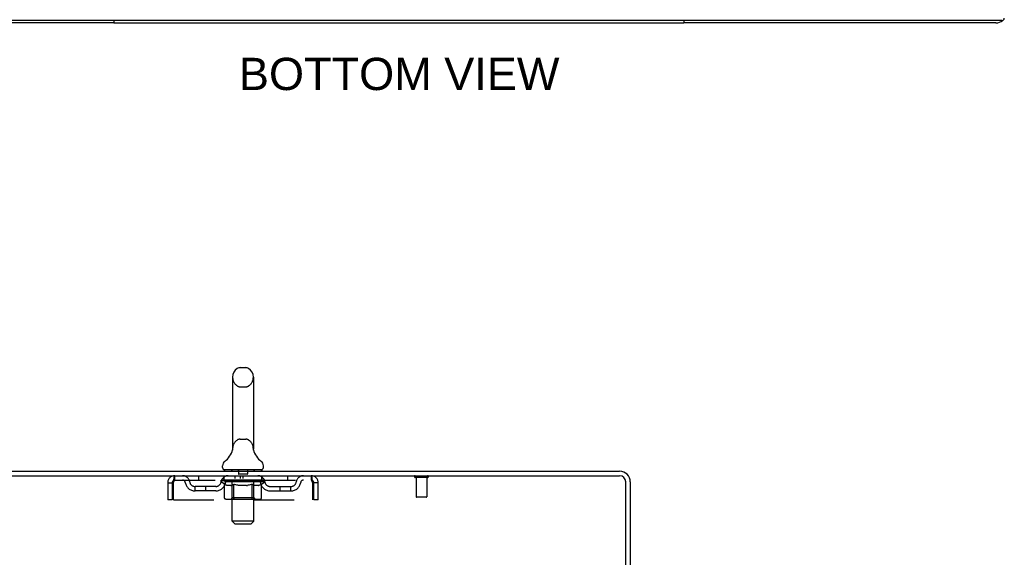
# Model space of a CAD drawing. Header units: inches. Extents: x 0 to 170, y 0 to 110.
# Tile 7 of 15: x 16 to 39, y 73 to 85. Entities that reach past the tile are written whole.
import ezdxf

# ---------------------------------------------------------------- set-up
doc = ezdxf.new("R2010")
doc.units = ezdxf.units.IN
doc.header["$LTSCALE"] = 9.35
doc.header["$MEASUREMENT"] = 0
doc.linetypes.add('HIDDEN', pattern=[0.2, 0.1, -0.1])
doc.layers.get('0').update_dxf_attribs({"linetype": 'CONTINUOUS'})
for name, color, linetype in [('DEFAULT_2', 8, 'HIDDEN'), ('DIMENSIONS', 7, 'CONTINUOUS'), ('WITNESSMARKS', 7, 'CONTINUOUS')]:
    doc.layers.add(name, color=color, linetype=linetype)
doc.styles.get("Standard").update_dxf_attribs({"font": 'arial.ttf'})

msp = doc.modelspace()

# ---------------------------------------------------------------- linework, layer by layer
at = {"color": 3, "linetype": 'Continuous'}
for p, q in [((38.618, 85.061), (10.592, 85.061)), ((17.98, 85.009), (10.726, 85.009)), ((38.483, 85.009), (31.23, 85.009)), ((12.036, 74.586), (29.738, 74.586)), ((12.074, 74.482), (29.738, 74.482)), ((29.88, 71.179), (29.88, 74.34)), ((29.984, 74.34), (29.984, 71.19))]:
    msp.add_line(p, q, dxfattribs=at)
at = {"color": 7, "linetype": 'Continuous'}
for p, q in [((17.98, 85.061), (17.98, 85.009)), ((17.98, 85.009), (31.23, 85.009)), ((31.23, 85.061), (31.23, 85.009)), ((20.92, 76.994), (21.048, 76.994)), ((20.743, 76.772), (20.743, 75.109)), ((21.226, 76.772), (21.226, 75.109)), ((20.737, 75.065), (20.737, 75.064)), ((20.741, 75.079), (20.74, 75.078)), ((20.74, 75.078), (20.74, 75.077)), ((20.742, 75.085), (20.741, 75.084)), ((20.741, 75.084), (20.741, 75.083)), ((20.741, 75.083), (20.741, 75.082)), ((20.741, 75.082), (20.741, 75.081)), ((20.741, 75.081), (20.741, 75.08)), ((20.741, 75.08), (20.741, 75.079)), ((20.741, 75.079), (20.741, 75.079)), ((20.742, 75.09), (20.742, 75.088)), ((20.742, 75.088), (20.742, 75.087)), ((20.742, 75.087), (20.742, 75.086)), ((20.742, 75.086), (20.742, 75.085)), ((20.743, 75.109), (20.743, 75.104)), ((21.226, 75.104), (21.226, 75.109)), ((21.226, 75.103), (21.226, 75.104)), ((21.227, 75.079), (21.227, 75.081)), ((21.228, 75.078), (21.227, 75.079)), ((21.228, 75.077), (21.228, 75.078)), ((21.231, 75.064), (21.231, 75.065)), ((21.231, 75.064), (21.231, 75.064)), ((20.509, 74.676), (20.509, 74.714)), ((20.547, 74.616), (20.547, 74.586)), ((21.422, 74.616), (20.547, 74.616)), ((21.422, 74.616), (21.422, 74.586)), ((21.459, 74.676), (21.459, 74.714))]:
    msp.add_line(p, q, dxfattribs=at)
for points in [[(20.743, 75.099), (20.743, 75.098), (20.743, 75.098), (20.743, 75.097), (20.743, 75.096), (20.743, 75.096), (20.742, 75.095), (20.742, 75.095), (20.742, 75.094), (20.742, 75.093), (20.742, 75.093), (20.742, 75.092), (20.742, 75.092), (20.742, 75.091), (20.742, 75.091), (20.742, 75.09), (20.742, 75.09)], [(20.743, 75.104), (20.743, 75.103), (20.743, 75.102), (20.743, 75.102), (20.743, 75.101), (20.743, 75.1), (20.743, 75.1), (20.743, 75.099)], [(21.227, 75.081), (21.227, 75.082), (21.227, 75.082), (21.227, 75.083), (21.227, 75.083), (21.227, 75.084), (21.227, 75.084), (21.227, 75.085), (21.227, 75.086), (21.226, 75.086), (21.226, 75.087), (21.226, 75.087), (21.226, 75.088), (21.226, 75.088), (21.226, 75.089), (21.226, 75.09), (21.226, 75.09), (21.226, 75.091), (21.226, 75.092), (21.226, 75.092), (21.226, 75.093), (21.226, 75.094), (21.226, 75.094), (21.226, 75.095), (21.226, 75.096), (21.226, 75.096), (21.226, 75.097), (21.226, 75.098), (21.226, 75.098), (21.226, 75.099), (21.226, 75.1), (21.226, 75.101), (21.226, 75.101), (21.226, 75.102), (21.226, 75.103)]]:
    msp.add_lwpolyline(points, dxfattribs=at)
at = {"color": 3, "linetype": 'Continuous'}
for centre, radius, start, end in [((38.483, 85.255), 0.246, 270, 309.4468), ((38.618, 85.121), 0.06, 270, 360), ((29.738, 74.34), 0.246, 0, 90), ((29.738, 74.34), 0.142, 0, 90)]:
    msp.add_arc(centre, radius, start, end, dxfattribs=at)
at = {"color": 7, "linetype": 'Continuous'}
for centre, radius, start, end in [((20.984, 76.772), 0.241, 123.1848, 180), ((20.92, 76.869), 0.125, 90, 123.1848), ((21.048, 76.869), 0.125, 56.8152, 90), ((20.984, 76.772), 0.241, 0, 56.8152), ((20.26, 75.215), 0.5, 306.7414, 344.6791), ((21.708, 75.215), 0.5, 195.3209, 233.2586), ((20.634, 74.714), 0.125, 126.7414, 180), ((20.569, 74.676), 0.06, 180, 270), ((21.399, 74.676), 0.06, 270, 360), ((21.334, 74.714), 0.125, 0, 53.2586)]:
    msp.add_arc(centre, radius, start, end, dxfattribs=at)
at = {"layer": 'DEFAULT_2', "color": 8, "linetype": 'HIDDEN'}
for p, q in [((20.92, 76.549), (21.048, 76.549)), ((20.92, 75.331), (21.048, 75.331)), ((20.737, 75.064), (20.737, 75.064)), ((20.737, 75.064), (20.737, 75.064)), ((20.737, 75.064), (20.737, 75.064)), ((20.742, 75.085), (20.741, 75.084)), ((20.741, 75.084), (20.741, 75.083)), ((20.741, 75.083), (20.741, 75.082)), ((20.741, 75.082), (20.741, 75.081)), ((20.741, 75.081), (20.741, 75.08)), ((20.742, 75.095), (20.742, 75.095)), ((20.742, 75.095), (20.742, 75.095)), ((20.742, 75.094), (20.742, 75.094)), ((20.742, 75.093), (20.742, 75.093)), ((20.742, 75.089), (20.742, 75.088)), ((20.742, 75.088), (20.742, 75.087)), ((20.742, 75.087), (20.742, 75.086)), ((20.742, 75.086), (20.742, 75.085)), ((20.743, 75.103), (20.743, 75.102)), ((20.743, 75.099), (20.743, 75.099)), ((20.743, 75.098), (20.743, 75.098)), ((20.743, 75.098), (20.743, 75.098)), ((20.743, 75.097), (20.743, 75.097)), ((20.743, 75.096), (20.743, 75.096)), ((20.743, 75.096), (20.743, 75.096)), ((21.226, 75.103), (21.226, 75.104)), ((21.226, 75.102), (21.226, 75.102)), ((21.226, 75.101), (21.226, 75.101)), ((21.226, 75.1), (21.226, 75.1)), ((21.226, 75.098), (21.226, 75.098)), ((21.226, 75.095), (21.226, 75.095)), ((21.226, 75.092), (21.226, 75.092)), ((21.226, 75.088), (21.226, 75.088)), ((21.227, 75.083), (21.227, 75.083)), ((21.227, 75.081), (21.227, 75.082)), ((21.227, 75.08), (21.227, 75.081)), ((21.227, 75.079), (21.227, 75.079)), ((21.228, 75.078), (21.228, 75.079)), ((20.727, 74.616), (20.727, 74.586)), ((20.879, 74.606), (20.879, 74.526)), ((21.089, 74.606), (21.089, 74.526)), ((21.242, 74.616), (21.242, 74.586)), ((19.401, 74.378), (19.401, 74.482)), ((19.401, 74.378), (22.567, 74.378)), ((19.953, 74.482), (19.953, 74.378)), ((20.478, 74.341), (20.478, 74.378)), ((20.486, 74.373), (20.486, 74.378)), ((20.492, 74.37), (20.492, 74.373)), ((20.492, 74.37), (21.476, 74.37)), ((20.5, 74.37), (20.5, 74.373)), ((20.5, 74.37), (20.5, 74.373)), ((20.508, 74.373), (20.508, 74.378)), ((20.521, 74.37), (20.521, 74.373)), ((20.523, 74.37), (20.523, 74.373)), ((20.546, 74.373), (20.546, 74.378)), ((20.547, 74.378), (20.547, 74.482)), ((20.557, 74.37), (20.557, 74.373)), ((20.559, 74.37), (20.559, 74.373)), ((20.723, 74.373), (20.562, 74.373)), ((20.596, 74.373), (20.596, 74.378)), ((20.597, 74.37), (20.597, 74.373)), ((20.598, 74.37), (20.598, 74.373)), ((20.6, 74.37), (20.6, 74.373)), ((20.606, 74.37), (20.606, 74.373)), ((20.606, 74.37), (20.606, 74.373)), ((20.609, 74.37), (20.609, 74.373)), ((20.612, 74.37), (20.612, 74.373)), ((20.615, 74.37), (20.615, 74.373)), ((20.626, 74.37), (20.626, 74.373)), ((20.641, 74.37), (20.641, 74.375)), ((20.641, 74.37), (20.641, 74.373)), ((20.658, 74.37), (20.658, 74.373)), ((20.658, 74.37), (20.658, 74.373)), ((20.659, 74.373), (20.659, 74.378)), ((20.666, 74.37), (20.666, 74.373)), ((20.67, 74.37), (20.67, 74.373)), ((20.677, 74.37), (20.677, 74.373)), ((20.686, 74.37), (20.686, 74.376)), ((20.699, 74.37), (20.699, 74.373)), ((20.701, 74.37), (20.701, 74.373)), ((20.723, 74.37), (20.723, 74.373)), ((20.776, 74.373), (20.727, 74.373)), ((20.731, 74.373), (20.731, 74.378)), ((20.735, 73.426), (20.735, 74.586)), ((20.736, 74.37), (20.736, 74.373)), ((20.74, 74.37), (20.74, 74.373)), ((20.745, 74.37), (20.745, 74.377)), ((20.748, 74.37), (20.748, 74.373)), ((20.757, 74.37), (20.757, 74.373)), ((20.776, 74.37), (20.776, 74.373)), ((20.836, 74.373), (20.789, 74.373)), ((20.805, 74.37), (20.805, 74.373)), ((20.811, 74.373), (20.811, 74.378)), ((20.814, 74.37), (20.814, 74.373)), ((20.816, 74.37), (20.816, 74.377)), ((20.818, 74.37), (20.818, 74.373)), ((20.824, 74.37), (20.824, 74.373)), ((20.836, 74.37), (20.836, 74.373)), ((20.901, 74.373), (20.857, 74.373)), ((20.867, 74.37), (20.867, 74.373)), ((21.079, 74.516), (20.889, 74.516)), ((20.893, 74.373), (20.984, 74.378)), ((20.896, 74.373), (20.896, 74.378)), ((20.897, 74.378), (20.896, 74.378)), ((20.897, 74.373), (20.897, 74.378)), ((20.897, 74.37), (20.897, 74.373)), ((20.9, 74.37), (20.9, 74.373)), ((20.901, 74.37), (20.901, 74.373)), ((20.901, 74.37), (20.901, 74.373)), ((20.967, 74.373), (20.929, 74.373)), ((20.933, 74.37), (20.933, 74.373)), ((20.967, 74.37), (20.967, 74.373)), ((20.982, 74.373), (20.982, 74.373)), ((20.982, 74.37), (20.982, 74.373)), ((20.982, 74.37), (20.982, 74.373)), ((20.984, 74.373), (20.984, 74.378)), ((20.984, 74.378), (21.076, 74.373)), ((20.986, 74.37), (20.986, 74.373)), ((20.986, 74.37), (20.986, 74.373)), ((20.986, 74.373), (20.986, 74.373)), ((21.001, 74.37), (21.001, 74.373)), ((21.001, 74.373), (21.039, 74.373)), ((21.035, 74.37), (21.035, 74.373)), ((21.067, 74.37), (21.067, 74.373)), ((21.068, 74.37), (21.068, 74.373)), ((21.068, 74.37), (21.068, 74.373)), ((21.068, 74.373), (21.111, 74.373)), ((21.072, 74.373), (21.072, 74.378)), ((21.072, 74.373), (21.072, 74.378)), ((21.072, 74.378), (21.072, 74.378)), ((21.072, 74.37), (21.072, 74.373)), ((21.101, 74.37), (21.101, 74.373)), ((21.132, 74.37), (21.132, 74.373)), ((21.132, 74.373), (21.179, 74.373)), ((21.144, 74.37), (21.144, 74.373)), ((21.15, 74.37), (21.15, 74.373)), ((21.152, 74.37), (21.152, 74.377)), ((21.154, 74.37), (21.154, 74.373)), ((21.157, 74.373), (21.157, 74.378)), ((21.163, 74.37), (21.163, 74.373)), ((21.192, 74.37), (21.192, 74.373)), ((21.192, 74.373), (21.241, 74.373)), ((21.211, 74.37), (21.211, 74.373)), ((21.22, 74.37), (21.22, 74.373)), ((21.223, 74.37), (21.223, 74.377)), ((21.228, 74.37), (21.228, 74.373)), ((21.232, 74.37), (21.232, 74.373)), ((21.233, 73.426), (21.233, 74.586)), ((21.237, 74.373), (21.237, 74.378)), ((21.245, 74.37), (21.245, 74.373)), ((21.245, 74.373), (21.49, 74.373)), ((21.267, 74.37), (21.267, 74.373)), ((21.27, 74.37), (21.27, 74.373)), ((21.282, 74.37), (21.282, 74.376)), ((21.291, 74.37), (21.291, 74.373)), ((21.298, 74.37), (21.298, 74.373)), ((21.302, 74.37), (21.302, 74.373)), ((21.309, 74.373), (21.309, 74.378)), ((21.311, 74.37), (21.311, 74.373)), ((21.311, 74.37), (21.311, 74.373)), ((21.327, 74.37), (21.327, 74.375)), ((21.327, 74.37), (21.327, 74.373)), ((21.342, 74.37), (21.342, 74.373)), ((21.353, 74.37), (21.353, 74.373)), ((21.357, 74.37), (21.357, 74.373)), ((21.359, 74.37), (21.359, 74.373)), ((21.362, 74.37), (21.362, 74.373)), ((21.362, 74.37), (21.362, 74.373)), ((21.368, 74.37), (21.368, 74.373)), ((21.37, 74.37), (21.37, 74.373)), ((21.371, 74.37), (21.371, 74.373)), ((21.372, 74.373), (21.372, 74.378)), ((21.393, 74.375), (21.489, 74.376)), ((21.393, 74.373), (21.393, 74.375)), ((21.409, 74.37), (21.409, 74.373)), ((21.411, 74.37), (21.411, 74.373)), ((21.422, 74.378), (21.422, 74.482)), ((21.422, 74.373), (21.422, 74.378)), ((21.445, 74.37), (21.445, 74.373)), ((21.447, 74.37), (21.447, 74.373)), ((21.46, 74.373), (21.46, 74.378)), ((21.468, 74.37), (21.468, 74.373)), ((21.469, 74.37), (21.469, 74.373)), ((21.476, 74.37), (21.476, 74.373)), ((21.483, 74.373), (21.483, 74.378)), ((21.489, 74.373), (21.489, 74.376)), ((21.49, 74.341), (21.49, 74.373)), ((22.015, 74.482), (22.015, 74.378)), ((22.567, 74.482), (22.567, 74.378)), ((25.272, 74.439), (24.988, 74.439)), ((25.006, 74.439), (25.006, 73.992)), ((25.254, 74.439), (25.254, 73.992)), ((19.234, 74.315), (19.234, 73.92)), ((19.234, 74.315), (19.338, 74.315)), ((19.338, 74.315), (19.338, 73.92)), ((19.368, 73.92), (19.368, 74.315)), ((19.87, 74.127), (19.87, 74.231)), ((20.352, 74.231), (19.87, 74.231)), ((20.12, 74.127), (20.12, 74.231)), ((20.557, 74.285), (20.478, 74.341)), ((21.49, 74.341), (20.478, 74.341)), ((20.557, 73.961), (20.557, 74.285)), ((20.557, 74.285), (20.568, 74.278)), ((20.58, 74.271), (20.568, 74.278)), ((20.59, 74.265), (20.579, 74.271)), ((20.601, 74.26), (20.59, 74.265)), ((20.612, 74.255), (20.601, 74.26)), ((20.622, 74.252), (20.612, 74.255)), ((20.705, 74.252), (20.622, 74.252)), ((20.705, 74.252), (20.716, 74.255)), ((20.727, 74.26), (20.716, 74.255)), ((20.738, 74.265), (20.727, 74.26)), ((20.734, 73.964), (20.734, 74.338)), ((20.749, 74.271), (20.738, 74.265)), ((20.76, 74.278), (20.749, 74.271)), ((20.771, 74.285), (20.76, 74.278)), ((20.771, 73.961), (20.771, 74.285)), ((20.771, 74.285), (20.794, 74.278)), ((20.817, 74.271), (20.794, 74.278)), ((20.839, 74.265), (20.816, 74.271)), ((20.861, 74.26), (20.839, 74.265)), ((20.883, 74.255), (20.861, 74.26)), ((20.905, 74.252), (20.883, 74.255)), ((21.063, 74.252), (20.905, 74.252)), ((21.063, 74.252), (21.086, 74.255)), ((21.108, 74.26), (21.085, 74.255)), ((21.13, 74.265), (21.108, 74.26)), ((21.153, 74.271), (21.13, 74.265)), ((21.176, 74.278), (21.153, 74.271)), ((21.199, 74.286), (21.176, 74.278)), ((21.199, 73.961), (21.199, 74.286)), ((21.199, 74.286), (21.211, 74.278)), ((21.223, 74.271), (21.211, 74.278)), ((21.234, 74.265), (21.222, 74.271)), ((21.234, 73.964), (21.234, 74.338)), ((21.246, 74.26), (21.234, 74.265)), ((21.257, 74.255), (21.245, 74.26)), ((21.268, 74.252), (21.257, 74.255)), ((21.343, 74.252), (21.268, 74.252)), ((21.343, 74.252), (21.355, 74.255)), ((21.366, 74.26), (21.355, 74.255)), ((21.378, 74.265), (21.366, 74.26)), ((21.389, 74.271), (21.377, 74.265)), ((21.401, 74.279), (21.389, 74.271)), ((21.413, 74.286), (21.401, 74.278)), ((21.413, 74.286), (21.49, 74.341)), ((21.413, 73.961), (21.413, 74.286)), ((21.616, 74.231), (22.099, 74.231)), ((21.849, 74.127), (21.849, 74.231)), ((22.099, 74.127), (22.099, 74.231)), ((22.6, 74.315), (22.6, 73.92)), ((22.63, 73.92), (22.63, 74.315)), ((22.734, 74.315), (22.63, 74.315)), ((22.734, 73.92), (22.734, 74.315)), ((19.338, 73.92), (19.234, 73.92)), ((19.368, 73.92), (22.6, 73.92)), ((20.352, 74.127), (19.87, 74.127)), ((21.379, 73.932), (20.591, 73.932)), ((20.734, 73.964), (20.702, 73.932)), ((21.234, 73.964), (20.734, 73.964)), ((20.78, 73.935), (20.778, 73.937)), ((20.784, 73.933), (20.782, 73.934)), ((20.786, 73.932), (20.784, 73.933)), ((20.788, 73.932), (20.786, 73.932)), ((21.234, 73.964), (21.266, 73.932)), ((21.616, 74.127), (22.099, 74.127)), ((22.734, 73.92), (22.63, 73.92)), ((25.244, 73.982), (25.016, 73.982)), ((20.795, 73.366), (20.735, 73.426)), ((21.233, 73.426), (20.735, 73.426)), ((20.795, 73.366), (21.173, 73.366)), ((21.173, 73.366), (21.233, 73.426))]:
    msp.add_line(p, q, dxfattribs=at)
for points in [[(19.368, 74.315), (19.37, 74.334), (19.373, 74.352), (19.375, 74.37), (19.378, 74.388), (19.38, 74.404), (19.382, 74.419), (19.385, 74.433), (19.387, 74.446), (19.389, 74.456), (19.392, 74.466), (19.394, 74.473), (19.396, 74.478), (19.399, 74.481), (19.401, 74.482)], [(19.368, 74.315), (19.37, 74.322), (19.373, 74.329), (19.375, 74.336), (19.378, 74.342), (19.38, 74.349), (19.382, 74.354), (19.385, 74.36), (19.387, 74.364), (19.389, 74.368), (19.392, 74.372), (19.394, 74.375), (19.396, 74.376), (19.399, 74.378), (19.401, 74.378)], [(22.567, 74.482), (22.569, 74.481), (22.572, 74.478), (22.574, 74.473), (22.577, 74.466), (22.579, 74.456), (22.581, 74.446), (22.584, 74.433), (22.586, 74.419), (22.588, 74.404), (22.591, 74.388), (22.593, 74.37), (22.595, 74.352), (22.598, 74.334), (22.6, 74.315)], [(22.567, 74.378), (22.569, 74.378), (22.572, 74.376), (22.574, 74.375), (22.577, 74.372), (22.579, 74.368), (22.581, 74.364), (22.584, 74.36), (22.586, 74.354), (22.588, 74.349), (22.591, 74.342), (22.593, 74.336), (22.595, 74.329), (22.598, 74.322), (22.6, 74.315)], [(20.591, 73.932), (20.587, 73.932), (20.583, 73.933), (20.579, 73.934), (20.575, 73.935), (20.572, 73.937), (20.568, 73.94), (20.565, 73.942), (20.562, 73.946), (20.56, 73.949), (20.559, 73.953), (20.558, 73.957), (20.557, 73.961)], [(20.772, 73.953), (20.771, 73.957), (20.771, 73.961)], [(20.773, 73.949), (20.772, 73.953), (20.771, 73.957), (20.771, 73.961)], [(20.782, 73.934), (20.78, 73.935), (20.778, 73.937), (20.777, 73.94), (20.775, 73.942), (20.774, 73.946), (20.773, 73.949)], [(20.777, 73.94), (20.775, 73.942), (20.774, 73.946)], [(21.182, 73.932), (21.184, 73.932), (21.186, 73.933), (21.188, 73.934), (21.19, 73.935), (21.192, 73.937), (21.193, 73.94), (21.195, 73.942), (21.196, 73.946), (21.197, 73.949), (21.198, 73.953), (21.199, 73.957), (21.199, 73.961)], [(21.379, 73.932), (21.383, 73.932), (21.387, 73.933), (21.391, 73.934), (21.395, 73.935), (21.398, 73.937), (21.402, 73.94), (21.405, 73.942), (21.408, 73.946), (21.41, 73.949), (21.411, 73.953), (21.413, 73.957), (21.413, 73.961)]]:
    msp.add_lwpolyline(points, dxfattribs=at)
for centre, radius, start, end in [((20.984, 76.772), 0.241, 180, 236.8152), ((20.984, 76.772), 0.241, 303.1848, 360), ((20.92, 76.674), 0.125, 236.8152, 270), ((21.048, 76.674), 0.125, 270, 303.1848), ((20.984, 75.109), 0.241, 123.1848, 180), ((20.92, 75.206), 0.125, 90, 123.1848), ((21.048, 75.206), 0.125, 56.8152, 90), ((20.984, 75.109), 0.241, 0, 56.8152), ((20.705, 74.586), 0.03, 0, 90), ((20.869, 74.606), 0.01, 0, 90), ((21.099, 74.606), 0.01, 90, 180), ((21.263, 74.586), 0.03, 90, 180), ((19.401, 74.315), 0.167, 90, 180), ((19.401, 74.315), 0.063, 90, 180), ((19.58, 74.315), 0.167, 8.0716, 90), ((19.581, 74.316), 0.0625, 7.9863, 90), ((20.642, 74.315), 0.167, 90, 171.9284), ((20.641, 74.316), 0.0625, 90, 172.0137), ((20.702, 74.338), 0.0318, 0, 90), ((20.889, 74.526), 0.01, 180, 270), ((21.079, 74.526), 0.01, 270, 360), ((21.266, 74.338), 0.0318, 90, 180), ((21.327, 74.315), 0.167, 8.0716, 90), ((21.327, 74.316), 0.0625, 7.9863, 90), ((22.388, 74.315), 0.167, 90, 171.9284), ((22.387, 74.316), 0.0625, 90, 172.0137), ((22.567, 74.315), 0.167, 0, 90), ((22.567, 74.315), 0.063, 0, 90), ((24.988, 74.461), 0.0215, 90, 270), ((25.272, 74.461), 0.0215, 270, 90), ((19.87, 74.356), 0.229, 187.9863, 270), ((19.87, 74.356), 0.125, 188.0716, 270), ((20.352, 74.356), 0.125, 270, 351.9284), ((20.352, 74.356), 0.229, 270, 352.0137), ((21.616, 74.356), 0.229, 187.9863, 270), ((21.616, 74.356), 0.125, 188.0716, 270), ((22.099, 74.356), 0.125, 270, 351.9284), ((22.099, 74.356), 0.229, 270, 352.0137), ((25.016, 73.992), 0.01, 180, 270), ((25.244, 73.992), 0.01, 270, 360)]:
    msp.add_arc(centre, radius, start, end, dxfattribs=at)
for centre, major_axis, ratio, start_param, end_param in [((20.984, 74.378), (0.506, 0.005), 0.05963, 2.96643, 3.140963), ((20.462, 74.369), (0.158, 0), 0.060556, 0.430652, 1.470503), ((20.984, 74.378), (0.506, 0), 0.060556, -3.141593, -2.96706), ((20.462, 74.363), (0.158, 0.002), 0.05963, 1.376596, 1.469874), ((20.984, 74.378), (0.506, 0.011), 0.05688, 2.791345, 2.965878), ((20.497, 74.369), (0.158, -0.002), 0.05963, 0.605815, 1.645666), ((20.443, 74.369), (0.158, 0.002), 0.05963, 0.25549, 1.295341), ((20.984, 74.378), (0.506, -0.005), 0.05963, -2.96643, -2.791898), ((20.497, 74.363), (0.158, 0), 0.060556, 1.551758, 1.645036), ((20.443, 74.363), (0.158, 0.003), 0.05688, 1.20151, 1.294789), ((20.498, 74.365), (0.131, 0.001), 0.05963, 1.065228, 1.614276), ((20.482, 74.365), (0.131, 0.003), 0.05688, 0.890143, 1.43919), ((20.529, 74.365), (0.131, 0), 0.060556, 1.240391, 1.789438), ((20.984, 74.378), (0.506, 0.015), 0.052395, 2.616403, 2.790936), ((20.547, 74.369), (0.158, -0.003), 0.05688, 0.7809, 1.820751), ((20.44, 74.369), (0.158, 0.003), 0.05688, 0.080405, 1.120256), ((20.984, 74.378), (0.506, -0.011), 0.05688, -2.791345, -2.616812), ((20.547, 74.363), (0.158, -0.002), 0.05963, 1.72692, 1.820198), ((20.44, 74.363), (0.158, 0.005), 0.052395, 1.026568, 1.119847), ((20.482, 74.365), (0.131, 0.004), 0.052395, 0.715201, 1.264248), ((20.573, 74.365), (0.131, -0.001), 0.05963, 1.415553, 1.9646), ((20.984, 74.378), (0.506, 0.02), 0.046319, 2.441654, 2.616187), ((20.611, 74.369), (0.158, -0.005), 0.052395, 0.955842, 1.995693), ((20.453, 74.369), (0.158, 0.005), 0.052395, -0.094537, 0.945314), ((20.984, 74.378), (0.506, -0.015), 0.052395, -2.616403, -2.44187), ((20.611, 74.363), (0.158, -0.003), 0.05688, 1.902006, 1.995284), ((20.453, 74.363), (0.158, 0.006), 0.046319, 0.851819, 0.945098), ((20.497, 74.365), (0.131, 0.005), 0.046319, 0.540452, 1.089499), ((20.63, 74.365), (0.131, -0.003), 0.05688, 1.590638, 2.139686), ((20.984, 74.378), (0.506, 0.024), 0.038841, 2.267123, 2.441656), ((20.685, 74.369), (0.158, -0.006), 0.046319, 1.130591, 2.170442), ((20.483, 74.369), (0.158, 0.006), 0.046319, -0.269286, 0.770565), ((20.984, 74.378), (0.506, -0.02), 0.046319, -2.441654, -2.267121), ((20.685, 74.363), (0.158, -0.005), 0.052395, 2.076947, 2.170226), ((20.483, 74.363), (0.158, 0.007), 0.038841, 0.677289, 0.770567), ((20.526, 74.365), (0.131, 0.006), 0.038841, 0.365921, 0.914969), ((20.698, 74.365), (0.131, -0.004), 0.052395, 1.76558, 2.314627), ((20.984, 74.378), (0.506, 0.027), 0.030195, 2.09281, 2.267343), ((20.769, 74.369), (0.158, -0.007), 0.038841, 1.305122, 2.344973), ((20.528, 74.369), (0.158, 0.007), 0.038841, -0.443817, 0.596034), ((20.984, 74.378), (0.506, -0.024), 0.038841, -2.267123, -2.092591), ((20.769, 74.363), (0.158, -0.006), 0.046319, 2.251696, 2.344975), ((20.528, 74.363), (0.158, 0.008), 0.030195, 0.502975, 0.596254), ((20.57, 74.365), (0.131, 0.007), 0.030195, 0.191608, 0.740655), ((20.774, 74.365), (0.131, -0.005), 0.046319, 1.940329, 2.489376), ((20.587, 74.369), (0.158, 0.008), 0.030195, -0.61813, 0.421721), ((20.86, 74.369), (0.158, -0.008), 0.030195, 1.479435, 2.519286), ((20.984, 74.378), (0.506, 0.029), 0.020645, 1.918687, 2.09322), ((20.984, 74.378), (0.506, -0.027), 0.030195, -2.09281, -1.918277), ((20.86, 74.363), (0.158, -0.007), 0.038841, 2.426227, 2.519505), ((20.587, 74.363), (0.158, 0.009), 0.020645, 0.328852, 0.422131), ((20.626, 74.365), (0.131, 0.007), 0.020645, 0.017485, 0.566532), ((20.857, 74.365), (0.131, -0.006), 0.038841, 2.11486, 2.663907), ((20.657, 74.369), (0.158, 0.009), 0.020645, -0.792253, 0.247598), ((20.954, 74.369), (0.158, -0.009), 0.020645, 1.653558, 2.693409), ((20.984, 74.378), (0.506, 0.03), 0.010478, 1.744704, 1.919237), ((20.984, 74.378), (0.506, -0.029), 0.020645, -1.918687, -1.744154), ((20.954, 74.363), (0.158, -0.008), 0.030195, 2.60054, 2.693819), ((20.657, 74.363), (0.158, 0.009), 0.010478, 0.154869, 0.248148), ((20.693, 74.365), (0.131, 0.008), 0.010478, 6.126688, 6.675735), ((20.943, 74.365), (0.131, -0.007), 0.030195, 2.289173, 2.83822), ((20.738, 74.369), (0.158, 0.009), 0.010478, -0.966236, -0.000846), ((21.049, 74.369), (0.158, -0.009), 0.010478, 1.827541, 2.867392), ((20.984, 74.378), (0.506, -0.03), 0.010478, -1.744704, -1.570171), ((21.049, 74.363), (0.158, -0.009), 0.020645, 2.774664, 2.867942), ((21.031, 74.365), (0.131, -0.007), 0.020645, 2.463296, 3.012344), ((20.92, 74.369), (0.158, 0.009), 0.010478, 0.274201, 1.314052), ((20.851, 74.365), (0.131, 0.008), 0.010478, -0.000483, 0.504314), ((20.826, 74.363), (0.158, 0.009), 0.010478, 0.099668, 0.192946), ((20.984, 74.378), (0.506, 0.03), 0.010478, -1.571421, -1.396888), ((21.142, 74.363), (0.158, -0.009), 0.010478, 2.948646, 3.041925), ((21.117, 74.365), (0.131, -0.008), 0.010478, 2.637279, 3.142076), ((21.015, 74.369), (0.158, 0.009), 0.020645, 0.448184, 1.488034), ((20.937, 74.365), (0.131, 0.007), 0.020645, 0.129249, 0.678296), ((20.92, 74.363), (0.158, 0.009), 0.020645, 0.273651, 0.366929), ((21.23, 74.369), (0.158, -0.009), 0.010478, -3.140747, -2.175357), ((20.984, 74.378), (0.506, 0.029), 0.020645, -1.397439, -1.222906), ((20.984, 74.378), (0.506, -0.03), 0.010478, 1.222355, 1.396888), ((21.109, 74.369), (0.158, 0.008), 0.030195, 0.622307, 1.662158), ((21.025, 74.365), (0.131, 0.007), 0.030195, 0.303372, 0.852419), ((21.276, 74.365), (0.131, -0.008), 0.010478, 2.749043, 3.29809), ((21.311, 74.369), (0.158, -0.009), 0.020645, 2.893995, 3.933846), ((21.015, 74.363), (0.158, 0.008), 0.030195, 0.447774, 0.541052), ((21.311, 74.363), (0.158, -0.009), 0.010478, 2.893445, 2.986723), ((20.984, 74.378), (0.506, 0.027), 0.030195, -1.223315, -1.048783), ((20.984, 74.378), (0.506, -0.029), 0.020645, 1.048373, 1.222906), ((21.199, 74.369), (0.158, 0.007), 0.038841, 0.79662, 1.836471), ((21.111, 74.365), (0.131, 0.006), 0.038841, 0.477686, 1.026733), ((21.342, 74.365), (0.131, -0.007), 0.020645, 2.57506, 3.124108), ((21.382, 74.369), (0.158, -0.008), 0.030195, 2.719872, 3.759723), ((21.283, 74.369), (0.158, 0.006), 0.046319, 0.971151, 2.011002), ((21.109, 74.363), (0.158, 0.007), 0.038841, 0.622087, 0.715366), ((21.382, 74.363), (0.158, -0.009), 0.020645, 2.719462, 2.812741), ((20.984, 74.378), (0.506, 0.024), 0.038841, -1.049002, -0.874469), ((20.984, 74.378), (0.506, -0.027), 0.030195, 0.87425, 1.048783), ((21.194, 74.365), (0.131, 0.005), 0.046319, 0.652216, 1.201263), ((21.357, 74.369), (0.158, 0.005), 0.052395, 1.1459, 2.185751), ((21.399, 74.365), (0.131, -0.007), 0.030195, 2.400937, 2.949985), ((21.44, 74.369), (0.158, -0.007), 0.038841, 2.545558, 3.585409), ((21.271, 74.365), (0.131, 0.004), 0.052395, 0.826965, 1.376012), ((21.199, 74.363), (0.158, 0.006), 0.046319, 0.796618, 0.889896), ((21.44, 74.363), (0.158, -0.008), 0.030195, 2.545339, 2.638617), ((21.421, 74.369), (0.158, 0.003), 0.05688, 1.320842, 2.360692), ((20.984, 74.378), (0.506, 0.02), 0.046319, -0.874471, -0.699939), ((20.984, 74.378), (0.506, -0.024), 0.038841, 0.699936, 0.874469), ((21.485, 74.369), (0.158, -0.006), 0.046319, 2.371028, 3.410879), ((21.442, 74.365), (0.131, -0.006), 0.038841, 2.226624, 2.775671), ((21.471, 74.369), (0.158, 0.002), 0.05963, 1.495927, 2.535778), ((21.338, 74.365), (0.131, 0.003), 0.05688, 1.001907, 1.550954), ((21.515, 74.369), (0.158, -0.005), 0.052395, 2.196279, 3.23613), ((21.471, 74.365), (0.131, -0.005), 0.046319, 2.052093, 2.601141), ((21.283, 74.363), (0.158, 0.005), 0.052395, 0.971367, 1.064645), ((21.506, 74.369), (0.158, 0), 0.060556, 2.364024, 2.71094), ((21.485, 74.363), (0.158, -0.007), 0.038841, 2.371026, 2.464304), ((21.529, 74.369), (0.158, -0.003), 0.05688, 2.021337, 3.061188), ((20.984, 74.378), (0.506, 0.015), 0.052395, -0.699723, -0.52519), ((21.526, 74.369), (0.158, -0.002), 0.05963, 1.846251, 2.886102), ((20.984, 74.378), (0.506, -0.02), 0.046319, 0.525406, 0.699939), ((21.395, 74.365), (0.131, 0.001), 0.05963, 1.176993, 1.72604), ((21.486, 74.365), (0.131, -0.004), 0.052395, 1.877344, 2.426392), ((21.439, 74.365), (0.131, 0), 0.060556, 1.352155, 1.901202), ((21.486, 74.365), (0.131, -0.003), 0.05688, 1.702402, 2.25145), ((21.47, 74.365), (0.131, -0.001), 0.05963, 1.527317, 2.076364), ((21.357, 74.363), (0.158, 0.003), 0.05688, 1.146309, 1.239587), ((21.515, 74.363), (0.158, -0.006), 0.046319, 2.196495, 2.289773), ((20.984, 74.378), (0.506, 0.011), 0.05688, -0.524781, -0.350248), ((20.984, 74.378), (0.506, -0.015), 0.052395, 0.350657, 0.52519), ((21.506, 74.363), (0.158, -0.002), 0.05963, 1.764997, 1.971333), ((21.421, 74.363), (0.158, 0.002), 0.05963, 1.321394, 1.414673), ((21.529, 74.363), (0.158, -0.005), 0.052395, 2.021746, 2.115024), ((20.984, 74.378), (0.506, 0.005), 0.05963, -0.349695, -0.175162), ((20.984, 74.378), (0.506, -0.011), 0.05688, 0.175715, 0.350248), ((21.471, 74.363), (0.158, 0), 0.060556, 1.496556, 1.589835), ((21.526, 74.363), (0.158, -0.003), 0.05688, 1.846804, 1.940083), ((20.984, 74.378), (0.506, -0.005), 0.05963, 6.27665, 6.458348), ((20.984, 74.378), (0.506, 0), 0.060556, -0.174533, -0.058352)]:
    msp.add_ellipse(centre, major_axis=major_axis, ratio=ratio, start_param=start_param, end_param=end_param, dxfattribs=at)
at = {"layer": 'WITNESSMARKS', "color": 40, "linetype": 'Continuous'}
for p, q in [((20.797, 74.482), (20.797, 74.42)), ((20.922, 74.482), (20.922, 74.42)), ((20.984, 74.482), (20.984, 74.42))]:
    msp.add_line(p, q, dxfattribs=at)

# ---------------------------------------------------------------- texts
at = {"layer": 'DIMENSIONS', "color": 2, "linetype": 'Continuous', "insert": (24.614, 84.196), "char_height": 0.75, "width": 7.43309, "attachment_point": 2, "line_spacing_factor": 0.9}
msp.add_mtext('BOTTOM VIEW', dxfattribs=at)

doc.saveas('drawing.dxf')
